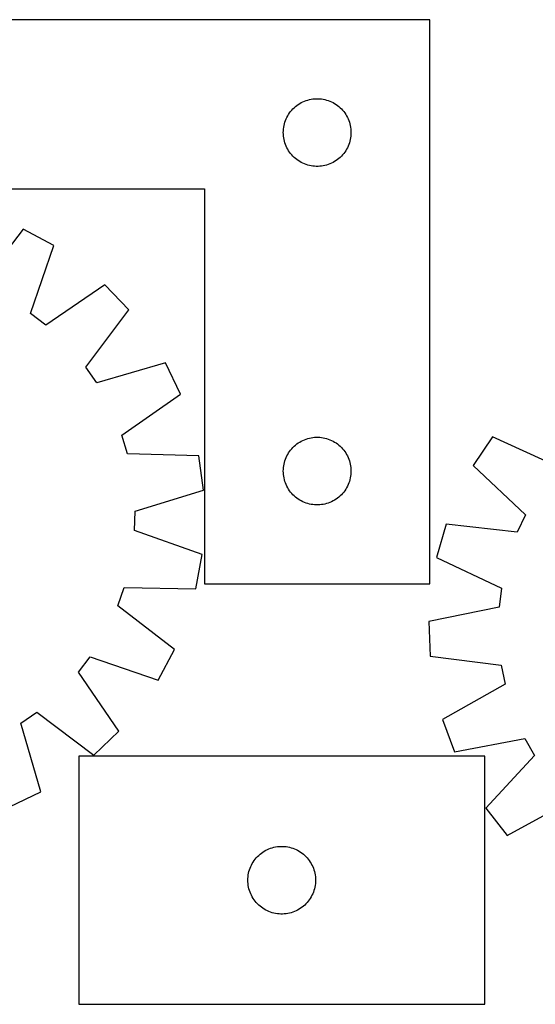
# Model space of a CAD drawing. Header units: millimetres. Extents: x 9 to 1493, y 7 to 443.
# Tile 5 of 6: x 920 to 1149, y 7 to 443. Entities that reach past the tile are written whole.
import ezdxf

# ---------------------------------------------------------------- set-up
doc = ezdxf.new("R2010")
doc.units = ezdxf.units.MM
doc.layers.add('CUT', color=7, linetype='CONTINUOUS', true_color=0x000000)

msp = doc.modelspace()

# ---------------------------------------------------------------- linework, layer by layer
at = {"layer": 'CUT'}
for p, q in [((1102.373193, 442.840156), (802.373193, 442.840156)), ((1102.373193, 192.840156), (1102.373193, 442.840156)), ((1044.651301, 405.699875), (1045.323542, 406.080338)), ((1045.323542, 406.080338), (1046.014478, 406.42569)), ((1046.014478, 406.42569), (1046.722275, 406.735015)), ((1046.722275, 406.735015), (1047.445058, 407.007494)), ((1047.445058, 407.007494), (1048.180909, 407.242404)), ((1048.180909, 407.242404), (1048.927877, 407.439121)), ((1048.927877, 407.439121), (1049.683982, 407.597125)), ((1049.683982, 407.597125), (1050.447218, 407.715996)), ((1050.447218, 407.715996), (1051.215562, 407.795418)), ((1051.215562, 407.795418), (1051.986975, 407.835183)), ((1051.986975, 407.835183), (1052.759412, 407.835183)), ((1052.759412, 407.835183), (1053.530825, 407.795418)), ((1053.530825, 407.795418), (1054.299169, 407.715996)), ((1054.299169, 407.715996), (1055.062405, 407.597125)), ((1055.062405, 407.597125), (1055.81851, 407.439121)), ((1055.81851, 407.439121), (1056.565478, 407.242404)), ((1056.565478, 407.242404), (1057.301329, 407.007494)), ((1057.301329, 407.007494), (1058.024112, 406.735015)), ((1058.024112, 406.735015), (1058.731909, 406.42569)), ((1058.731909, 406.42569), (1059.422845, 406.080338)), ((1059.422845, 406.080338), (1060.095085, 405.699875)), ((1039.71656, 400.890598), (1040.147768, 401.531472)), ((1040.147768, 401.531472), (1040.611396, 402.149298)), ((1040.611396, 402.149298), (1041.106214, 402.742437)), ((1041.106214, 402.742437), (1041.630911, 403.309318)), ((1041.630911, 403.309318), (1042.184093, 403.848436)), ((1042.184093, 403.848436), (1042.764296, 404.358362)), ((1042.764296, 404.358362), (1043.369979, 404.837744)), ((1043.369979, 404.837744), (1043.999538, 405.285311)), ((1043.999538, 405.285311), (1044.651301, 405.699875)), ((1060.095085, 405.699875), (1060.746849, 405.285311)), ((1060.746849, 405.285311), (1061.376408, 404.837744)), ((1061.376408, 404.837744), (1061.982091, 404.358362)), ((1061.982091, 404.358362), (1062.562294, 403.848436)), ((1062.562294, 403.848436), (1063.115476, 403.309318)), ((1063.115476, 403.309318), (1063.640172, 402.742437)), ((1063.640172, 402.742437), (1064.134991, 402.149298)), ((1064.134991, 402.149298), (1064.598619, 401.531472)), ((1064.598619, 401.531472), (1065.029827, 400.890598)), ((1037.867778, 396.660222), (1038.083663, 397.401878)), ((1038.083663, 397.401878), (1038.337441, 398.131437)), ((1038.337441, 398.131437), (1038.62844, 398.846964)), ((1038.62844, 398.846964), (1038.955887, 399.546562)), ((1038.955887, 399.546562), (1039.318915, 400.228377)), ((1039.318915, 400.228377), (1039.71656, 400.890598)), ((1065.029827, 400.890598), (1065.427472, 400.228377)), ((1065.427472, 400.228377), (1065.7905, 399.546562)), ((1065.7905, 399.546562), (1066.117947, 398.846964)), ((1066.117947, 398.846964), (1066.408946, 398.131437)), ((1066.408946, 398.131437), (1066.662724, 397.401878)), ((1066.662724, 397.401878), (1066.878609, 396.660222)), ((1037.373193, 392.840156), (1037.393082, 393.612337)), ((1037.393082, 392.067974), (1037.373193, 392.840156)), ((1037.393082, 393.612337), (1037.452695, 394.382471)), ((1037.452695, 394.382471), (1037.551875, 395.148514)), ((1037.551875, 395.148514), (1037.690358, 395.908437)), ((1037.690358, 395.908437), (1037.867778, 396.660222)), ((1066.878609, 396.660222), (1067.056029, 395.908437)), ((1067.056029, 395.908437), (1067.194512, 395.148514)), ((1067.194512, 395.148514), (1067.293692, 394.382471)), ((1067.293692, 394.382471), (1067.353305, 393.612337)), ((1067.353305, 393.612337), (1067.373193, 392.840156)), ((1067.373193, 392.840156), (1067.353305, 392.067974)), ((1037.452695, 391.297841), (1037.393082, 392.067974)), ((1037.551875, 390.531797), (1037.452695, 391.297841)), ((1037.690358, 389.771875), (1037.551875, 390.531797)), ((1037.867778, 389.020089), (1037.690358, 389.771875)), ((1038.083663, 388.278433), (1037.867778, 389.020089)), ((1066.878609, 389.020089), (1066.662724, 388.278433)), ((1067.056029, 389.771875), (1066.878609, 389.020089)), ((1067.194512, 390.531797), (1067.056029, 389.771875)), ((1067.293692, 391.297841), (1067.194512, 390.531797)), ((1067.353305, 392.067974), (1067.293692, 391.297841)), ((1038.337441, 387.548874), (1038.083663, 388.278433)), ((1038.62844, 386.833347), (1038.337441, 387.548874)), ((1038.955887, 386.133749), (1038.62844, 386.833347)), ((1039.318915, 385.451935), (1038.955887, 386.133749)), ((1039.71656, 384.789713), (1039.318915, 385.451935)), ((1040.147768, 384.148839), (1039.71656, 384.789713)), ((1040.611396, 383.531013), (1040.147768, 384.148839)), ((1064.598619, 384.148839), (1064.134991, 383.531013)), ((1065.029827, 384.789713), (1064.598619, 384.148839)), ((1065.427472, 385.451935), (1065.029827, 384.789713)), ((1065.7905, 386.133749), (1065.427472, 385.451935)), ((1066.117947, 386.833347), (1065.7905, 386.133749)), ((1066.408946, 387.548874), (1066.117947, 386.833347)), ((1066.662724, 388.278433), (1066.408946, 387.548874)), ((1041.106214, 382.937874), (1040.611396, 383.531013)), ((1041.630911, 382.370993), (1041.106214, 382.937874)), ((1042.184093, 381.831875), (1041.630911, 382.370993)), ((1042.764296, 381.321949), (1042.184093, 381.831875)), ((1043.369979, 380.842567), (1042.764296, 381.321949)), ((1043.999538, 380.395), (1043.369979, 380.842567)), ((1044.651301, 379.980436), (1043.999538, 380.395)), ((1045.323542, 379.599974), (1044.651301, 379.980436)), ((1046.014478, 379.254622), (1045.323542, 379.599974)), ((1059.422845, 379.599974), (1058.731909, 379.254622)), ((1060.095085, 379.980436), (1059.422845, 379.599974)), ((1060.746849, 380.395), (1060.095085, 379.980436)), ((1061.376408, 380.842567), (1060.746849, 380.395)), ((1061.982091, 381.321949), (1061.376408, 380.842567)), ((1062.562294, 381.831875), (1061.982091, 381.321949)), ((1063.115476, 382.370993), (1062.562294, 381.831875)), ((1063.640172, 382.937874), (1063.115476, 382.370993)), ((1064.134991, 383.531013), (1063.640172, 382.937874)), ((1046.722275, 378.945296), (1046.014478, 379.254622)), ((1047.445058, 378.672817), (1046.722275, 378.945296)), ((1048.180909, 378.437907), (1047.445058, 378.672817)), ((1048.927877, 378.24119), (1048.180909, 378.437907)), ((1049.683982, 378.083186), (1048.927877, 378.24119)), ((1050.447218, 377.964315), (1049.683982, 378.083186)), ((1051.215562, 377.884893), (1050.447218, 377.964315)), ((1051.986975, 377.845129), (1051.215562, 377.884893)), ((1052.759412, 377.845129), (1051.986975, 377.845129)), ((1053.530825, 377.884893), (1052.759412, 377.845129)), ((1054.299169, 377.964315), (1053.530825, 377.884893)), ((1055.062405, 378.083186), (1054.299169, 377.964315)), ((1055.81851, 378.24119), (1055.062405, 378.083186)), ((1056.565478, 378.437907), (1055.81851, 378.24119)), ((1057.301329, 378.672817), (1056.565478, 378.437907)), ((1058.024112, 378.945296), (1057.301329, 378.672817)), ((1058.731909, 379.254622), (1058.024112, 378.945296)), ((802.373193, 367.840156), (1002.373193, 367.840156)), ((1002.373193, 367.840156), (1002.373193, 192.840156)), ((922.066718, 350.039366), (902.656718, 324.895248)), ((935.607387, 342.733147), (922.066718, 350.039366)), ((925.248042, 312.705515), (935.607387, 342.733147)), ((958.294114, 325.419042), (932.064148, 307.503585)), ((968.91431, 314.286119), (958.294114, 325.419042)), ((949.782939, 288.929357), (968.91431, 314.286119)), ((932.064148, 307.503585), (925.248042, 312.705515)), ((954.657956, 281.875735), (949.782939, 288.929357)), ((985.140317, 290.808842), (954.657956, 281.875735)), ((991.800461, 276.938981), (985.140317, 290.808842)), ((965.769775, 258.735186), (991.800461, 276.938981)), ((968.226503, 250.52033), (965.769775, 258.735186)), ((1048.180909, 257.242404), (1048.927877, 257.439121)), ((1048.927877, 257.439121), (1049.683982, 257.597125)), ((1049.683982, 257.597125), (1050.447218, 257.715996)), ((1050.447218, 257.715996), (1051.215562, 257.795418)), ((1051.215562, 257.795418), (1051.986975, 257.835183)), ((1051.986975, 257.835183), (1052.759412, 257.835183)), ((1052.759412, 257.835183), (1053.530825, 257.795418)), ((1053.530825, 257.795418), (1054.299169, 257.715996)), ((1054.299169, 257.715996), (1055.062405, 257.597125)), ((1055.062405, 257.597125), (1055.81851, 257.439121)), ((1055.81851, 257.439121), (1056.565478, 257.242404)), ((1130.119591, 258.006081), (1121.544985, 245.230844)), ((1159.011738, 244.806891), (1130.119591, 258.006081)), ((1041.106214, 252.742437), (1041.630911, 253.309318)), ((1041.630911, 253.309318), (1042.184093, 253.848436)), ((1042.184093, 253.848436), (1042.764296, 254.358362)), ((1042.764296, 254.358362), (1043.369979, 254.837744)), ((1043.369979, 254.837744), (1043.999538, 255.285311)), ((1043.999538, 255.285311), (1044.651301, 255.699875)), ((1044.651301, 255.699875), (1045.323542, 256.080338)), ((1045.323542, 256.080338), (1046.014478, 256.42569)), ((1046.014478, 256.42569), (1046.722275, 256.735015)), ((1046.722275, 256.735015), (1047.445058, 257.007494)), ((1047.445058, 257.007494), (1048.180909, 257.242404)), ((1056.565478, 257.242404), (1057.301329, 257.007494)), ((1057.301329, 257.007494), (1058.024112, 256.735015)), ((1058.024112, 256.735015), (1058.731909, 256.42569)), ((1058.731909, 256.42569), (1059.422845, 256.080338)), ((1059.422845, 256.080338), (1060.095085, 255.699875)), ((1060.095085, 255.699875), (1060.746849, 255.285311)), ((1060.746849, 255.285311), (1061.376408, 254.837744)), ((1061.376408, 254.837744), (1061.982091, 254.358362)), ((1061.982091, 254.358362), (1062.562294, 253.848436)), ((1062.562294, 253.848436), (1063.115476, 253.309318)), ((1063.115476, 253.309318), (1063.640172, 252.742437)), ((999.977433, 249.596652), (968.226503, 250.52033)), ((1002.025584, 234.347534), (999.977433, 249.596652)), ((1038.337441, 248.131437), (1038.62844, 248.846964)), ((1038.62844, 248.846964), (1038.955887, 249.546562)), ((1038.955887, 249.546562), (1039.318915, 250.228377)), ((1039.318915, 250.228377), (1039.71656, 250.890598)), ((1039.71656, 250.890598), (1040.147768, 251.531472)), ((1040.147768, 251.531472), (1040.611396, 252.149298)), ((1040.611396, 252.149298), (1041.106214, 252.742437)), ((1063.640172, 252.742437), (1064.134991, 252.149298)), ((1064.134991, 252.149298), (1064.598619, 251.531472)), ((1064.598619, 251.531472), (1065.029827, 250.890598)), ((1065.029827, 250.890598), (1065.427472, 250.228377)), ((1065.427472, 250.228377), (1065.7905, 249.546562)), ((1065.7905, 249.546562), (1066.117947, 248.846964)), ((1066.117947, 248.846964), (1066.408946, 248.131437)), ((1037.393082, 243.612337), (1037.452695, 244.382471)), ((1037.452695, 244.382471), (1037.551875, 245.148514)), ((1037.551875, 245.148514), (1037.690358, 245.908437)), ((1037.690358, 245.908437), (1037.867778, 246.660222)), ((1037.867778, 246.660222), (1038.083663, 247.401878)), ((1038.083663, 247.401878), (1038.337441, 248.131437)), ((1066.408946, 248.131437), (1066.662724, 247.401878)), ((1066.662724, 247.401878), (1066.878609, 246.660222)), ((1066.878609, 246.660222), (1067.056029, 245.908437)), ((1067.056029, 245.908437), (1067.194512, 245.148514)), ((1067.194512, 245.148514), (1067.293692, 244.382471)), ((1067.293692, 244.382471), (1067.353305, 243.612337)), ((1121.544985, 245.230844), (1144.705821, 223.492618)), ((1037.373193, 242.840156), (1037.393082, 243.612337)), ((1037.393082, 242.067974), (1037.373193, 242.840156)), ((1037.452695, 241.297841), (1037.393082, 242.067974)), ((1037.551875, 240.531797), (1037.452695, 241.297841)), ((1037.690358, 239.771875), (1037.551875, 240.531797)), ((1067.194512, 240.531797), (1067.056029, 239.771875)), ((1067.293692, 241.297841), (1067.194512, 240.531797)), ((1067.353305, 242.067974), (1067.293692, 241.297841)), ((1067.353305, 243.612337), (1067.373193, 242.840156)), ((1067.373193, 242.840156), (1067.353305, 242.067974)), ((1037.867778, 239.020089), (1037.690358, 239.771875)), ((1038.083663, 238.278433), (1037.867778, 239.020089)), ((1038.337441, 237.548874), (1038.083663, 238.278433)), ((1038.62844, 236.833347), (1038.337441, 237.548874)), ((1038.955887, 236.133749), (1038.62844, 236.833347)), ((1039.318915, 235.451935), (1038.955887, 236.133749)), ((1065.7905, 236.133749), (1065.427472, 235.451935)), ((1066.117947, 236.833347), (1065.7905, 236.133749)), ((1066.408946, 237.548874), (1066.117947, 236.833347)), ((1066.662724, 238.278433), (1066.408946, 237.548874)), ((1066.878609, 239.020089), (1066.662724, 238.278433)), ((1067.056029, 239.771875), (1066.878609, 239.020089)), ((971.643648, 225.07862), (1002.025584, 234.347534)), ((1039.71656, 234.789713), (1039.318915, 235.451935)), ((1040.147768, 234.148839), (1039.71656, 234.789713)), ((1040.611396, 233.531013), (1040.147768, 234.148839)), ((1041.106214, 232.937874), (1040.611396, 233.531013)), ((1041.630911, 232.370993), (1041.106214, 232.937874)), ((1042.184093, 231.831875), (1041.630911, 232.370993)), ((1042.764296, 231.321949), (1042.184093, 231.831875)), ((1043.369979, 230.842567), (1042.764296, 231.321949)), ((1061.982091, 231.321949), (1061.376408, 230.842567)), ((1062.562294, 231.831875), (1061.982091, 231.321949)), ((1063.115476, 232.370993), (1062.562294, 231.831875)), ((1063.640172, 232.937874), (1063.115476, 232.370993)), ((1064.134991, 233.531013), (1063.640172, 232.937874)), ((1064.598619, 234.148839), (1064.134991, 233.531013)), ((1065.029827, 234.789713), (1064.598619, 234.148839)), ((1065.427472, 235.451935), (1065.029827, 234.789713)), ((1043.999538, 230.395), (1043.369979, 230.842567)), ((1044.651301, 229.980436), (1043.999538, 230.395)), ((1045.323542, 229.599974), (1044.651301, 229.980436)), ((1046.014478, 229.254622), (1045.323542, 229.599974)), ((1046.722275, 228.945296), (1046.014478, 229.254622)), ((1047.445058, 228.672817), (1046.722275, 228.945296)), ((1048.180909, 228.437907), (1047.445058, 228.672817)), ((1048.927877, 228.24119), (1048.180909, 228.437907)), ((1049.683982, 228.083186), (1048.927877, 228.24119)), ((1050.447218, 227.964315), (1049.683982, 228.083186)), ((1051.215562, 227.884893), (1050.447218, 227.964315)), ((1051.986975, 227.845129), (1051.215562, 227.884893)), ((1052.759412, 227.845129), (1051.986975, 227.845129)), ((1053.530825, 227.884893), (1052.759412, 227.845129)), ((1054.299169, 227.964315), (1053.530825, 227.884893)), ((1055.062405, 228.083186), (1054.299169, 227.964315)), ((1055.81851, 228.24119), (1055.062405, 228.083186)), ((1056.565478, 228.437907), (1055.81851, 228.24119)), ((1057.301329, 228.672817), (1056.565478, 228.437907)), ((1058.024112, 228.945296), (1057.301329, 228.672817)), ((1058.731909, 229.254622), (1058.024112, 228.945296)), ((1059.422845, 229.599974), (1058.731909, 229.254622)), ((1060.095085, 229.980436), (1059.422845, 229.599974)), ((1060.746849, 230.395), (1060.095085, 229.980436)), ((1061.376408, 230.842567), (1060.746849, 230.395)), ((971.441605, 216.506657), (971.643648, 225.07862)), ((1144.705821, 223.492618), (1141.09991, 215.713365)), ((1109.543072, 219.338376), (1105.335903, 204.538704)), ((1141.09991, 215.713365), (1109.543072, 219.338376)), ((1001.353102, 205.81661), (971.441605, 216.506657)), ((998.588772, 190.680923), (1001.353102, 205.81661)), ((1105.335903, 204.538704), (1134.080647, 191.021515)), ((1002.373193, 192.840156), (1102.373193, 192.840156)), ((963.988546, 183.16421), (966.829583, 191.254197)), ((966.829583, 191.254197), (998.588772, 190.680923)), ((1134.080647, 191.021515), (1133.055144, 182.508718)), ((989.132663, 163.754211), (963.988546, 183.16421)), ((1133.055144, 182.508718), (1101.922617, 176.204709)), ((1101.922617, 176.204709), (1102.494712, 160.829298)), ((981.826445, 150.213541), (989.132663, 163.754211)), ((946.596882, 153.756781), (951.798813, 160.572886)), ((951.798813, 160.572886), (981.826445, 150.213541)), ((1102.494712, 160.829298), (1134.00963, 156.856301)), ((964.51234, 127.526815), (946.596882, 153.756781)), ((1134.00963, 156.856301), (1135.664917, 148.443252)), ((1135.664917, 148.443252), (1108.004171, 132.827304)), ((920.969032, 131.162973), (928.022654, 136.03799)), ((928.022654, 136.03799), (953.379417, 116.906619)), ((929.90214, 100.680612), (920.969032, 131.162973)), ((1108.004171, 132.827304), (1113.299528, 118.381206)), ((953.379417, 116.906619), (964.51234, 127.526815)), ((1113.299528, 118.381206), (1144.49972, 124.341307)), ((1144.49972, 124.341307), (1148.673767, 116.851534)), ((1126.660033, 116.55597), (946.660033, 116.55597)), ((946.660033, 116.55597), (946.660033, 6.55597)), ((1126.660033, 6.55597), (1126.660033, 116.55597)), ((1148.673767, 116.851534), (1127.192427, 93.452243)), ((916.032279, 94.020468), (929.90214, 100.680612)), ((1136.692701, 81.349543), (1164.524074, 96.659325)), ((1127.192427, 93.452243), (1136.692701, 81.349543)), ((1028.286377, 74.001125), (1028.938141, 74.41569)), ((1028.938141, 74.41569), (1029.610382, 74.796152)), ((1029.610382, 74.796152), (1030.301317, 75.141504)), ((1030.301317, 75.141504), (1031.009114, 75.45083)), ((1031.009114, 75.45083), (1031.731897, 75.723309)), ((1031.731897, 75.723309), (1032.467748, 75.958218)), ((1032.467748, 75.958218), (1033.214717, 76.154936)), ((1033.214717, 76.154936), (1033.970821, 76.312939)), ((1033.970821, 76.312939), (1034.734058, 76.43181)), ((1034.734058, 76.43181), (1035.502401, 76.511233)), ((1035.502401, 76.511233), (1036.273814, 76.550997)), ((1036.273814, 76.550997), (1037.046252, 76.550997)), ((1037.046252, 76.550997), (1037.817665, 76.511233)), ((1037.817665, 76.511233), (1038.586008, 76.43181)), ((1038.586008, 76.43181), (1039.349244, 76.312939)), ((1039.349244, 76.312939), (1040.105349, 76.154936)), ((1040.105349, 76.154936), (1040.852317, 75.958218)), ((1040.852317, 75.958218), (1041.588169, 75.723309)), ((1041.588169, 75.723309), (1042.310951, 75.45083)), ((1042.310951, 75.45083), (1043.018749, 75.141504)), ((1043.018749, 75.141504), (1043.709684, 74.796152)), ((1043.709684, 74.796152), (1044.381925, 74.41569)), ((1044.381925, 74.41569), (1045.033689, 74.001125)), ((1024.003399, 69.606413), (1024.434608, 70.247287)), ((1024.434608, 70.247287), (1024.898236, 70.865112)), ((1024.898236, 70.865112), (1025.393054, 71.458252)), ((1025.393054, 71.458252), (1025.91775, 72.025132)), ((1025.91775, 72.025132), (1026.470933, 72.564251)), ((1026.470933, 72.564251), (1027.051135, 73.074177)), ((1027.051135, 73.074177), (1027.656819, 73.553559)), ((1027.656819, 73.553559), (1028.286377, 74.001125)), ((1045.033689, 74.001125), (1045.663247, 73.553559)), ((1045.663247, 73.553559), (1046.268931, 73.074177)), ((1046.268931, 73.074177), (1046.849133, 72.564251)), ((1046.849133, 72.564251), (1047.402316, 72.025132)), ((1047.402316, 72.025132), (1047.927012, 71.458252)), ((1047.927012, 71.458252), (1048.42183, 70.865112)), ((1048.42183, 70.865112), (1048.885458, 70.247287)), ((1048.885458, 70.247287), (1049.316666, 69.606413)), ((1022.154617, 65.376037), (1022.370502, 66.117693)), ((1022.370502, 66.117693), (1022.624281, 66.847251)), ((1022.624281, 66.847251), (1022.915279, 67.562779)), ((1022.915279, 67.562779), (1023.242727, 68.262377)), ((1023.242727, 68.262377), (1023.605754, 68.944191)), ((1023.605754, 68.944191), (1024.003399, 69.606413)), ((1049.316666, 69.606413), (1049.714311, 68.944191)), ((1049.714311, 68.944191), (1050.077339, 68.262377)), ((1050.077339, 68.262377), (1050.404786, 67.562779)), ((1050.404786, 67.562779), (1050.695785, 66.847251)), ((1050.695785, 66.847251), (1050.949564, 66.117693)), ((1050.949564, 66.117693), (1051.165449, 65.376037)), ((1021.660033, 61.55597), (1021.679922, 62.328151)), ((1021.679922, 60.783789), (1021.660033, 61.55597)), ((1021.679922, 62.328151), (1021.739535, 63.098285)), ((1021.739535, 63.098285), (1021.838714, 63.864329)), ((1021.838714, 63.864329), (1021.977198, 64.624251)), ((1021.977198, 64.624251), (1022.154617, 65.376037)), ((1051.165449, 65.376037), (1051.342868, 64.624251)), ((1051.342868, 64.624251), (1051.481351, 63.864329)), ((1051.481351, 63.864329), (1051.580531, 63.098285)), ((1051.580531, 63.098285), (1051.640144, 62.328151)), ((1051.640144, 62.328151), (1051.660033, 61.55597)), ((1051.660033, 61.55597), (1051.640144, 60.783789)), ((1021.739535, 60.013655), (1021.679922, 60.783789)), ((1021.838714, 59.247612), (1021.739535, 60.013655)), ((1021.977198, 58.487689), (1021.838714, 59.247612)), ((1022.154617, 57.735903), (1021.977198, 58.487689)), ((1022.370502, 56.994248), (1022.154617, 57.735903)), ((1022.624281, 56.264689), (1022.370502, 56.994248)), ((1050.949564, 56.994248), (1050.695785, 56.264689)), ((1051.165449, 57.735903), (1050.949564, 56.994248)), ((1051.342868, 58.487689), (1051.165449, 57.735903)), ((1051.481351, 59.247612), (1051.342868, 58.487689)), ((1051.580531, 60.013655), (1051.481351, 59.247612)), ((1051.640144, 60.783789), (1051.580531, 60.013655)), ((1022.915279, 55.549162), (1022.624281, 56.264689)), ((1023.242727, 54.849563), (1022.915279, 55.549162)), ((1023.605754, 54.167749), (1023.242727, 54.849563)), ((1024.003399, 53.505527), (1023.605754, 54.167749)), ((1024.434608, 52.864654), (1024.003399, 53.505527)), ((1024.898236, 52.246828), (1024.434608, 52.864654)), ((1048.885458, 52.864654), (1048.42183, 52.246828)), ((1049.316666, 53.505527), (1048.885458, 52.864654)), ((1049.714311, 54.167749), (1049.316666, 53.505527)), ((1050.077339, 54.849563), (1049.714311, 54.167749)), ((1050.404786, 55.549162), (1050.077339, 54.849563)), ((1050.695785, 56.264689), (1050.404786, 55.549162)), ((1025.393054, 51.653688), (1024.898236, 52.246828)), ((1025.91775, 51.086808), (1025.393054, 51.653688)), ((1026.470933, 50.54769), (1025.91775, 51.086808)), ((1027.051135, 50.037763), (1026.470933, 50.54769)), ((1027.656819, 49.558381), (1027.051135, 50.037763)), ((1028.286377, 49.110815), (1027.656819, 49.558381)), ((1028.938141, 48.696251), (1028.286377, 49.110815)), ((1029.610382, 48.315788), (1028.938141, 48.696251)), ((1030.301317, 47.970436), (1029.610382, 48.315788)), ((1043.709684, 48.315788), (1043.018749, 47.970436)), ((1044.381925, 48.696251), (1043.709684, 48.315788)), ((1045.033689, 49.110815), (1044.381925, 48.696251)), ((1045.663247, 49.558381), (1045.033689, 49.110815)), ((1046.268931, 50.037763), (1045.663247, 49.558381)), ((1046.849133, 50.54769), (1046.268931, 50.037763)), ((1047.402316, 51.086808), (1046.849133, 50.54769)), ((1047.927012, 51.653688), (1047.402316, 51.086808)), ((1048.42183, 52.246828), (1047.927012, 51.653688)), ((1031.009114, 47.661111), (1030.301317, 47.970436)), ((1031.731897, 47.388632), (1031.009114, 47.661111)), ((1032.467748, 47.153722), (1031.731897, 47.388632)), ((1033.214717, 46.957005), (1032.467748, 47.153722)), ((1033.970821, 46.799001), (1033.214717, 46.957005)), ((1034.734058, 46.68013), (1033.970821, 46.799001)), ((1035.502401, 46.600707), (1034.734058, 46.68013)), ((1036.273814, 46.560943), (1035.502401, 46.600707)), ((1037.046252, 46.560943), (1036.273814, 46.560943)), ((1037.817665, 46.600707), (1037.046252, 46.560943)), ((1038.586008, 46.68013), (1037.817665, 46.600707)), ((1039.349244, 46.799001), (1038.586008, 46.68013)), ((1040.105349, 46.957005), (1039.349244, 46.799001)), ((1040.852317, 47.153722), (1040.105349, 46.957005)), ((1041.588169, 47.388632), (1040.852317, 47.153722)), ((1042.310951, 47.661111), (1041.588169, 47.388632)), ((1043.018749, 47.970436), (1042.310951, 47.661111)), ((946.660033, 6.55597), (1126.660033, 6.55597))]:
    msp.add_line(p, q, dxfattribs=at)

doc.saveas('drawing.dxf')
